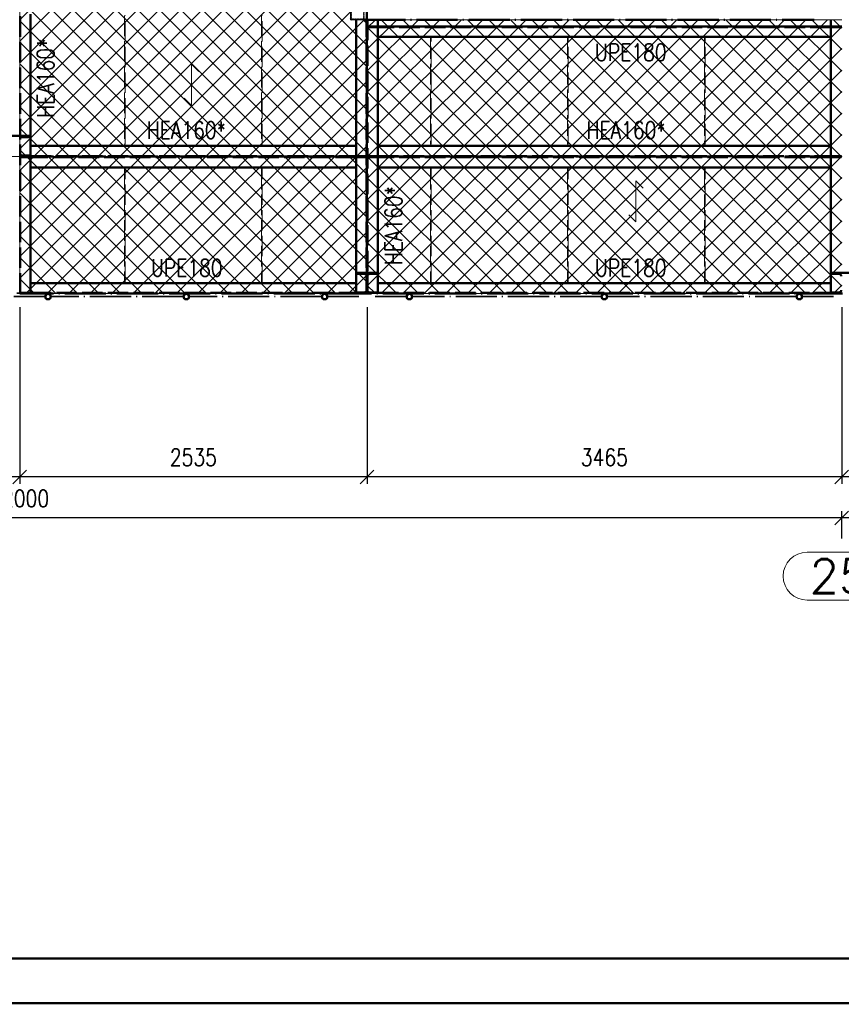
# Paper-space layout 'Layout1' of a CAD drawing. Extents: x -2 to 1380, y -36 to 422.
# Tile 37 of 79: x 455 to 575, y 0 to 144. Entities that reach past the tile are written whole.
import ezdxf
from ezdxf.enums import TextEntityAlignment as Align

# ---------------------------------------------------------------- set-up
doc = ezdxf.new("R2010")
doc.units = 0
for name, pattern in [('ACAD_ISO02W100', [15, 12, -3]), ('ACAD_ISO04W100', [30.5, 24, -3, 0.5, -3]), ('HP_01_CER_B', [8, 5, -1, 1, -1])]:
    doc.linetypes.add(name, pattern=pattern)
doc.layers.get('0').update_dxf_attribs({"linetype": 'CONTINUOUS'})
doc.layers.get('DEFPOINTS').update_dxf_attribs({"color": 132, "linetype": 'CONTINUOUS'})
doc.layers.add('RAMECEK_HP', color=251, linetype='CONTINUOUS')
for name, color, linetype, lineweight in [('SS_1.ET-HALA_TaO-RASTR', 7, 'HP_01_CER_B', 13), ('SS_2.ET-HALA_TaO-LAVKA_+5.100m', 210, 'CONTINUOUS', 50), ('SS_2.ET-HALA_TaO-LAVKA_+5.100m-KONZOLA', 202, 'CONTINUOUS', 50), ('SS_2.ET-HALA_TaO-LAVKA_+5.100m-PLECH', 90, 'CONTINUOUS', 13), ('SS_2.ET-HALA_TaO-LAVKA_+5.100m-PLECH-VYZTUHA', 150, 'CONTINUOUS', 13), ('SS_2.ET-HALA_TaO-LAVKA_+5.100m-ZABRADLI', 41, 'CONTINUOUS', 35), ('SS_2.ET-HALA_TaO-PRISTAVBA-PODLAHA_LEM', 140, 'CONTINUOUS', 50), ('SS_2.ET-HALA_TaO-PRISTAVBA-VNITRNI_KCE', 190, 'CONTINUOUS', 50), ('SS_KOTY', 3, 'CONTINUOUS', 25), ('SS_POPIS_PROFILU', 13, 'CONTINUOUS', 25), ('SS_POPIS_PROFILU_S355', 2, 'CONTINUOUS', 35), ('SS_SRAFY', 8, 'CONTINUOUS', 18)]:
    doc.layers.add(name, color=color, linetype=linetype, lineweight=lineweight)
doc.styles.add('ROMANS', font='romans.shx', dxfattribs={"width": 0.8})
doc.styles.add('romans.shx', font='romans.shx', dxfattribs={"height": 5})
doc.dimstyles.new('A-1_(2.5)_50AS', dxfattribs={"dimtxt": 2.5, "dimasz": 2, "dimexe": 1, "dimexo": 2, "dimgap": 0, "dimtad": 0, "dimdec": 1, "dimlfac": 50, "dimrnd": 1, "dimtxsty": 'ROMANS', "dimblk1": 'OBLIQUE', "dimblk2": 'OBLIQUE', "dimsah": 1, "dimcen": 2, "dimclrd": 256, "dimclre": 256, "dimclrt": 256, "dimadec": 1, "dimazin": 2, "dimtfac": 0.714286, "dimtdec": 1, "dimtmove": 0, "dimatfit": 3, "dimldrblk": 'OPEN', "dimfxl": 1, "dimtvp": 1.142857, "dimtfill": 1, "dimtolj": 1, "dimlwd": -1, "dimlwe": -1, "dimarcsym": 0})
pattern_1 = [(45, (-864.81247, 154.627365), (-0.0449012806, 0.0449012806), [])]

# ---------------------------------------------------------------- blocks, each defined once
blk = doc.blocks.new('*U6')
at = {"layer": 'RAMECEK_HP', "lineweight": 35, "const_width": 0.35}
for points in [[(0, 420), (0, 0), (1188, 0), (1188, 420)], [(6.5, 413.5), (6.5, 6.5), (1181.5, 6.5), (1181.5, 413.5)]]:
    blk.add_lwpolyline(points, close=True, dxfattribs=at)
at = {"layer": 'DEFPOINTS', "style": 'ROMANS', "width": 0.8}
blk.add_attdef('TISK', text='', height=10, dxfattribs=at).set_placement((1188, -33), align=Align.RIGHT)
blk = doc.blocks.new('_Oblique')
at = {"color": 0, "linetype": 'ByBlock', "lineweight": -2}
blk.add_line((-0.5, -0.5), (0.5, 0.5), dxfattribs=at)
blk = doc.blocks.new('*D14')
at = {"layer": 'DEFPOINTS', "color": 0, "transparency": 16777216}
for p in [(575.19, 70.86), (575.19, 65.86), (805.79, 65.86)]:
    blk.add_point(p, dxfattribs=at)
at = {"layer": 'SS_KOTY', "transparency": 16777216}
for p, q in [((575.19, 67.86), (575.19, 71.86)), ((805.79, 70.86), (575.19, 70.86)), ((805.79, 67.86), (805.79, 71.86))]:
    blk.add_line(p, q, dxfattribs=at)
at = {"layer": 'SS_KOTY', "transparency": 16777216, "xscale": 2, "yscale": 2, "zscale": 2, "rotation": 180}
blk.add_blockref('_Oblique', (575.19, 70.86), dxfattribs=at)
at = {"layer": 'SS_KOTY', "transparency": 16777216, "xscale": 2, "yscale": 2, "zscale": 2}
blk.add_blockref('_Oblique', (805.79, 70.86), dxfattribs=at)
at = {"layer": 'SS_KOTY', "transparency": 16777216, "insert": (690.49, 73.71), "char_height": 2.5, "attachment_point": 5, "style": 'ROMANS', "bg_fill": 3, "box_fill_scale": 1.1, "bg_fill_color": 256, "bg_fill_true_color": 13158600, "bg_fill_transparency": 0}
blk.add_mtext('\\A1;11530', dxfattribs=at)
blk = doc.blocks.new('_OPEN')
at = {"color": 0, "linetype": 'ByBlock'}
for p, q in [((-1, 0.167), (0, 0)), ((0, 0), (-1, -0.167)), ((0, 0), (-1, 0))]:
    blk.add_line(p, q, dxfattribs=at)
blk = doc.blocks.new('*D17')
at = {"layer": 'DEFPOINTS', "color": 0, "transparency": 16777216}
for p in [(335.19, 70.86), (335.19, 65.86), (575.19, 65.86)]:
    blk.add_point(p, dxfattribs=at)
at = {"layer": 'SS_KOTY', "transparency": 16777216}
for p, q in [((335.19, 67.86), (335.19, 71.86)), ((575.19, 70.86), (335.19, 70.86)), ((575.19, 67.86), (575.19, 71.86))]:
    blk.add_line(p, q, dxfattribs=at)
at = {"layer": 'SS_KOTY', "transparency": 16777216, "xscale": 2, "yscale": 2, "zscale": 2, "rotation": 180}
blk.add_blockref('_Oblique', (335.19, 70.86), dxfattribs=at)
at = {"layer": 'SS_KOTY', "transparency": 16777216, "xscale": 2, "yscale": 2, "zscale": 2}
blk.add_blockref('_Oblique', (575.19, 70.86), dxfattribs=at)
at = {"layer": 'SS_KOTY', "transparency": 16777216, "insert": (455.19, 73.71), "char_height": 2.5, "attachment_point": 5, "style": 'ROMANS', "bg_fill": 3, "box_fill_scale": 1.1, "bg_fill_color": 256, "bg_fill_true_color": 13158600, "bg_fill_transparency": 0}
blk.add_mtext('\\A1;12000', dxfattribs=at)
blk = doc.blocks.new('*D20')
at = {"layer": 'DEFPOINTS', "color": 0, "transparency": 16777216}
for p in [(575.19, 103.63, -4998), (690.49, 103.63, -4998), (575.19, 76.86)]:
    blk.add_point(p, dxfattribs=at)
at = {"layer": 'SS_KOTY', "transparency": 16777216}
for p, q in [((575.19, 101.63), (575.19, 75.86)), ((690.49, 101.63), (690.49, 75.86)), ((690.49, 76.86), (575.19, 76.86))]:
    blk.add_line(p, q, dxfattribs=at)
at = {"layer": 'SS_KOTY', "transparency": 16777216, "xscale": 2, "yscale": 2, "zscale": 2, "rotation": 180}
blk.add_blockref('_Oblique', (575.19, 76.86), dxfattribs=at)
at = {"layer": 'SS_KOTY', "transparency": 16777216, "xscale": 2, "yscale": 2, "zscale": 2}
blk.add_blockref('_Oblique', (690.49, 76.86), dxfattribs=at)
at = {"layer": 'SS_KOTY', "transparency": 16777216, "insert": (632.84, 79.71), "char_height": 2.5, "attachment_point": 5, "style": 'ROMANS', "bg_fill": 3, "box_fill_scale": 1.1, "bg_fill_color": 256, "bg_fill_true_color": 13158600, "bg_fill_transparency": 0}
blk.add_mtext('\\A1;5765', dxfattribs=at)
blk = doc.blocks.new('*D21')
at = {"layer": 'DEFPOINTS', "color": 0, "transparency": 16777216}
for p in [(505.89, 103.63, -4998), (575.19, 103.63, -4998), (505.89, 76.86)]:
    blk.add_point(p, dxfattribs=at)
at = {"layer": 'SS_KOTY', "transparency": 16777216}
for p, q in [((505.89, 101.63), (505.89, 75.86)), ((575.19, 101.63), (575.19, 75.86)), ((575.19, 76.86), (505.89, 76.86))]:
    blk.add_line(p, q, dxfattribs=at)
at = {"layer": 'SS_KOTY', "transparency": 16777216, "xscale": 2, "yscale": 2, "zscale": 2, "rotation": 180}
blk.add_blockref('_Oblique', (505.89, 76.86), dxfattribs=at)
at = {"layer": 'SS_KOTY', "transparency": 16777216, "xscale": 2, "yscale": 2, "zscale": 2}
blk.add_blockref('_Oblique', (575.19, 76.86), dxfattribs=at)
at = {"layer": 'SS_KOTY', "transparency": 16777216, "insert": (540.54, 79.71), "char_height": 2.5, "attachment_point": 5, "style": 'ROMANS', "bg_fill": 3, "box_fill_scale": 1.1, "bg_fill_color": 256, "bg_fill_true_color": 13158600, "bg_fill_transparency": 0}
blk.add_mtext('\\A1;3465', dxfattribs=at)
blk = doc.blocks.new('*D22')
at = {"layer": 'DEFPOINTS', "color": 0, "transparency": 16777216}
for p in [(455.19, 103.63, -4998.1), (505.89, 103.63, -4998), (455.19, 76.86)]:
    blk.add_point(p, dxfattribs=at)
at = {"layer": 'SS_KOTY', "transparency": 16777216}
for p, q in [((455.19, 101.63), (455.19, 75.86)), ((505.89, 101.63), (505.89, 75.86)), ((505.89, 76.86), (455.19, 76.86))]:
    blk.add_line(p, q, dxfattribs=at)
at = {"layer": 'SS_KOTY', "transparency": 16777216, "xscale": 2, "yscale": 2, "zscale": 2, "rotation": 180}
blk.add_blockref('_Oblique', (455.19, 76.86), dxfattribs=at)
at = {"layer": 'SS_KOTY', "transparency": 16777216, "xscale": 2, "yscale": 2, "zscale": 2}
blk.add_blockref('_Oblique', (505.89, 76.86), dxfattribs=at)
at = {"layer": 'SS_KOTY', "transparency": 16777216, "insert": (480.54, 79.71), "char_height": 2.5, "attachment_point": 5, "style": 'ROMANS', "bg_fill": 3, "box_fill_scale": 1.1, "bg_fill_color": 256, "bg_fill_true_color": 13158600, "bg_fill_transparency": 0}
blk.add_mtext('\\A1;2535', dxfattribs=at)
blk = doc.blocks.new('*D23')
at = {"layer": 'DEFPOINTS', "color": 0, "transparency": 16777216}
for p in [(335.19, 123.63, -4998.1), (455.19, 103.63, -4998.1), (335.19, 76.86)]:
    blk.add_point(p, dxfattribs=at)
at = {"layer": 'SS_KOTY', "transparency": 16777216}
for p, q in [((335.19, 121.63), (335.19, 75.86)), ((455.19, 101.63), (455.19, 75.86)), ((455.19, 76.86), (335.19, 76.86))]:
    blk.add_line(p, q, dxfattribs=at)
at = {"layer": 'SS_KOTY', "transparency": 16777216, "xscale": 2, "yscale": 2, "zscale": 2, "rotation": 180}
blk.add_blockref('_Oblique', (335.19, 76.86), dxfattribs=at)
at = {"layer": 'SS_KOTY', "transparency": 16777216, "xscale": 2, "yscale": 2, "zscale": 2}
blk.add_blockref('_Oblique', (455.19, 76.86), dxfattribs=at)
at = {"layer": 'SS_KOTY', "transparency": 16777216, "insert": (395.19, 79.71), "char_height": 2.5, "attachment_point": 5, "style": 'ROMANS', "bg_fill": 3, "box_fill_scale": 1.1, "bg_fill_color": 256, "bg_fill_true_color": 13158600, "bg_fill_transparency": 0}
blk.add_mtext('\\A1;6000', dxfattribs=at)
blk = doc.blocks.new('*D42')
at = {"layer": 'DEFPOINTS', "color": 0, "transparency": 16777216}
for p in [(455.19, 123.63, -4998.1), (444.26, 103.63), (455.19, 103.63, -4998)]:
    blk.add_point(p, dxfattribs=at)
at = {"layer": 'SS_KOTY', "transparency": 16777216}
for p, q in [((453.19, 123.63), (443.26, 123.63)), ((444.26, 123.63), (444.26, 103.63)), ((453.19, 103.63), (443.26, 103.63))]:
    blk.add_line(p, q, dxfattribs=at)
at = {"layer": 'SS_KOTY', "transparency": 16777216, "xscale": 2, "yscale": 2, "zscale": 2}
for p, rotation in [((444.26, 123.63), 90), ((444.26, 103.63), 270)]:
    blk.add_blockref('_Oblique', p, dxfattribs=dict(at, rotation=rotation))
at = {"layer": 'SS_KOTY', "transparency": 16777216, "insert": (441.41, 113.63), "char_height": 2.5, "attachment_point": 5, "rotation": 90, "style": 'ROMANS', "bg_fill": 3, "box_fill_scale": 1.1, "bg_fill_color": 256, "bg_fill_true_color": 13158600, "bg_fill_transparency": 0}
blk.add_mtext('\\A1;1000', dxfattribs=at)

psp = doc.layouts.get("Layout1")

# ---------------------------------------------------------------- hatches: boundary and pattern name
at = {"layer": 'SS_SRAFY'}
h = psp.add_hatch(dxfattribs=at)
h.set_pattern_fill('ANSI37', color=8, scale=0.7, angle=90, style=0)
h.set_pattern_definition([(135, (480.2636, 134.118), (-1.57154, -1.57154), []), (225, (480.2636, 134.118), (1.57154, -1.57154), [])])
h.paths.add_polyline_path([(505.8875, 103.6274), (505.8875, 143.6273), (503.4875, 143.6273), (503.4875, 165.6274), (458.2076, 165.6274), (458.2076, 159.6073), (455.1875, 159.6073), (455.1875, 103.6274)], flags=0)
h = psp.add_hatch(dxfattribs=at)
h.set_pattern_fill('ANSI31', color=5, scale=0.02, style=0)
h.set_pattern_definition(pattern_1)
h.paths.add_polyline_path([(503.7275, 145.6274, 0.41421356), (503.4875, 145.3874), (503.4875, 143.8674, 0.41421356), (503.7275, 143.6274), (505.2475, 143.6274, 0.41421356), (505.4875, 143.8674), (505.4875, 145.3874, 0.41421356), (505.2475, 145.6274)], flags=0)
h.paths.add_polyline_path([(503.7275, 145.5074), (505.2475, 145.5074, -0.41421356), (505.3675, 145.3874), (505.3675, 143.8674, -0.41421356), (505.2475, 143.7474), (503.7275, 143.7474, -0.41421356), (503.6075, 143.8674), (503.6075, 145.3874, -0.41421356)], flags=0)
h = psp.add_hatch(dxfattribs=at)
h.set_pattern_fill('ANSI37', color=8, scale=0.7, angle=90, style=0)
h.set_pattern_definition([(135, (540.5375, 123.6274), (-1.57154, -1.57154), []), (225, (540.5375, 123.6274), (1.57154, -1.57154), [])])
h.paths.add_polyline_path([(575.1875, 103.6274), (575.1875, 143.6274), (505.8875, 143.6274), (505.8875, 103.6274)], flags=0)
h = psp.add_hatch(dxfattribs=at)
h.set_pattern_fill('ANSI31', color=5, scale=0.02, style=0)
h.set_pattern_definition(pattern_1)
h.paths.add_polyline_path([(459.3275, 103.6274, 1), (459.3275, 102.7374, 1)], flags=0)
h.paths.add_polyline_path([(459.3275, 103.5274, 1), (459.3275, 102.8374, 1)], flags=0)
h = psp.add_hatch(dxfattribs=at)
h.set_pattern_fill('ANSI31', color=5, scale=0.02, style=0)
h.set_pattern_definition(pattern_1)
h.paths.add_polyline_path([(479.5075, 103.6274, 1), (479.5075, 102.7374, 1)], flags=0)
h.paths.add_polyline_path([(479.5075, 103.5274, 1), (479.5075, 102.8374, 1)], flags=0)
h = psp.add_hatch(dxfattribs=at)
h.set_pattern_fill('ANSI31', color=5, scale=0.02, style=0)
h.set_pattern_definition(pattern_1)
h.paths.add_polyline_path([(499.6875, 103.6274, 1), (499.6875, 102.7374, 1)], flags=0)
h.paths.add_polyline_path([(499.6875, 103.5274, 1), (499.6875, 102.8374, 1)], flags=0)
h = psp.add_hatch(dxfattribs=at)
h.set_pattern_fill('ANSI31', color=5, scale=0.02, style=0)
h.set_pattern_definition(pattern_1)
h.paths.add_polyline_path([(512.0875, 103.6274, 1), (512.0875, 102.7374, 1)], flags=0)
h.paths.add_polyline_path([(512.0875, 103.5274, 1), (512.0875, 102.8374, 1)], flags=0)
h = psp.add_hatch(dxfattribs=at)
h.set_pattern_fill('ANSI31', color=5, scale=0.02, style=0)
h.set_pattern_definition(pattern_1)
h.paths.add_polyline_path([(540.5375, 103.6274, 1), (540.5375, 102.7374, 1)], flags=0)
h.paths.add_polyline_path([(540.5375, 103.5274, 1), (540.5375, 102.8374, 1)], flags=0)
h = psp.add_hatch(dxfattribs=at)
h.set_pattern_fill('ANSI31', color=5, scale=0.02, style=0)
h.set_pattern_definition(pattern_1)
h.paths.add_polyline_path([(568.9875, 103.6274, 1), (568.9875, 102.7374, 1)], flags=0)
h.paths.add_polyline_path([(568.9875, 103.5274, 1), (568.9875, 102.8374, 1)], flags=0)

# ---------------------------------------------------------------- linework, layer by layer
at = {"layer": 'SS_1.ET-HALA_TaO-RASTR', "linetype": 'Continuous', "ltscale": 0.25}
psp.add_line((570.1399, 58.8556), (580.2352, 58.8556), dxfattribs=at)
at = {"layer": 'SS_2.ET-HALA_TaO-LAVKA_+5.100m', "color": 1, "linetype": 'Continuous', "ltscale": 0.25}
for p, q in [((456.7875, 125.2274), (456.7875, 144.4274)), ((504.2875, 125.2274), (504.2875, 143.6273)), ((507.4875, 143.6273), (507.4875, 142.6274)), ((573.5875, 142.6274), (507.4875, 142.6274)), ((507.4875, 142.6274), (507.4875, 141.1274)), ((573.5875, 142.6274), (573.5875, 143.6273)), ((573.5875, 141.1274), (573.5875, 142.6274)), ((507.4875, 141.1274), (507.4875, 125.2274)), ((507.4875, 141.1274), (573.5875, 141.1274)), ((573.5875, 125.2274), (573.5875, 141.1274)), ((504.2875, 125.2274), (456.7875, 125.2274)), ((504.2875, 122.0274), (504.2875, 125.2274)), ((573.5875, 125.2274), (507.4875, 125.2274)), ((507.4875, 125.2274), (507.4875, 122.0274)), ((573.5875, 122.0274), (573.5875, 125.2274)), ((504.2875, 105.1274), (504.2875, 122.0274)), ((507.4875, 122.0274), (507.4875, 105.1274)), ((507.4875, 122.0274), (573.5875, 122.0274)), ((573.5875, 105.1274), (573.5875, 122.0274)), ((573.5875, 105.1274), (507.4875, 105.1274))]:
    psp.add_line(p, q, dxfattribs=at)
at = {"layer": 'SS_2.ET-HALA_TaO-LAVKA_+5.100m', "color": 7, "linetype": 'ACAD_ISO04W100', "ltscale": 0.25}
for p, q in [((575.1875, 142.6274), (505.8875, 142.6274)), ((505.8875, 123.6274), (575.1875, 123.6274))]:
    psp.add_line(p, q, dxfattribs=at)
at = {"layer": 'SS_2.ET-HALA_TaO-LAVKA_+5.100m', "color": 3, "linetype": 'ACAD_ISO02W100', "ltscale": 0.25}
for p, q in [((507.3875, 142.6274), (505.9476, 142.6274)), ((507.3875, 142.5174), (505.9476, 142.5174)), ((507.4582, 142.6274), (507.3875, 142.6274)), ((507.3875, 142.6274), (507.3875, 142.5174)), ((507.4582, 142.5174), (507.3875, 142.5174)), ((507.4875, 142.6274), (507.4582, 142.6274)), ((507.4875, 142.5174), (507.4582, 142.5174)), ((573.5875, 142.5174), (507.4875, 142.5174)), ((573.6168, 142.6274), (573.5875, 142.6274)), ((573.6168, 142.5174), (573.5875, 142.5174)), ((573.6875, 142.6274), (573.6168, 142.6274)), ((573.6875, 142.5174), (573.6168, 142.5174)), ((575.1275, 142.6274), (573.6875, 142.6274)), ((573.6875, 142.5174), (573.6875, 142.6274)), ((575.1275, 142.5174), (573.6875, 142.5174)), ((504.2875, 123.6874), (504.3168, 123.6874)), ((504.3168, 123.6874), (504.3875, 123.6874)), ((504.3875, 123.6874), (505.8275, 123.6874)), ((504.3875, 123.5674), (504.3875, 123.6874)), ((505.9476, 123.6874), (507.3875, 123.6874)), ((507.3875, 123.6874), (507.4582, 123.6874)), ((507.3875, 123.6874), (507.3875, 123.5674)), ((507.4582, 123.6874), (507.4875, 123.6874)), ((507.4875, 123.6874), (573.5875, 123.6874)), ((573.5875, 123.6874), (573.6168, 123.6874)), ((573.6168, 123.6874), (573.6875, 123.6874)), ((573.6875, 123.6874), (575.1275, 123.6874)), ((573.6875, 123.5674), (573.6875, 123.6874)), ((504.3168, 123.5674), (504.2875, 123.5674)), ((504.3875, 123.5674), (504.3168, 123.5674)), ((505.8275, 123.5674), (504.3875, 123.5674)), ((507.3875, 123.5674), (505.9476, 123.5674)), ((507.4582, 123.5674), (507.3875, 123.5674)), ((507.4875, 123.5674), (507.4582, 123.5674)), ((573.5875, 123.5674), (507.4875, 123.5674)), ((573.6168, 123.5674), (573.5875, 123.5674)), ((573.6875, 123.5674), (573.6168, 123.5674)), ((575.1275, 123.5674), (573.6875, 123.5674))]:
    psp.add_line(p, q, dxfattribs=at)
at = {"layer": 'SS_2.ET-HALA_TaO-LAVKA_+5.100m-KONZOLA', "color": 7, "linetype": 'ACAD_ISO04W100', "ltscale": 0.25}
psp.add_line((505.8875, 145.9274), (505.8875, 105.1474), dxfattribs=at)
at = {"layer": 'SS_2.ET-HALA_TaO-LAVKA_+5.100m-KONZOLA', "color": 3, "linetype": 'ACAD_ISO02W100', "ltscale": 0.25}
for p, q in [((453.5876, 126.6674), (456.7875, 126.6674)), ((455.5475, 126.4874), (456.7875, 126.4874)), ((504.2875, 106.4874), (505.5275, 106.4874)), ((504.2876, 106.6674), (507.4875, 106.6674)), ((506.2475, 106.4874), (507.4875, 106.4874)), ((573.5875, 106.6674), (576.7875, 106.6674)), ((573.5875, 106.4874), (574.8275, 106.4874))]:
    psp.add_line(p, q, dxfattribs=at)
at = {"layer": 'SS_2.ET-HALA_TaO-LAVKA_+5.100m-KONZOLA', "color": 3, "linetype": 'ACAD_ISO02W100', "ltscale": 0.25, "extrusion": (-6.0633e-14, 2.5115e-14, -1)}
psp.add_arc((-455.5475, 126.1874), 0.3, 0, 90, dxfattribs=at)
at = {"layer": 'SS_2.ET-HALA_TaO-LAVKA_+5.100m-KONZOLA', "color": 3, "linetype": 'ACAD_ISO02W100', "ltscale": 0.25, "extrusion": (-5.023e-14, -1.21266e-13, -1)}
psp.add_arc((-505.5275, 106.1874), 0.3, 90, 180, dxfattribs=at)
at = {"layer": 'SS_2.ET-HALA_TaO-LAVKA_+5.100m-KONZOLA', "color": 3, "linetype": 'ACAD_ISO02W100', "ltscale": 0.25, "extrusion": (1.21266e-13, -5.023e-14, -1)}
psp.add_arc((-506.2475, 106.1874), 0.3, 0, 90, dxfattribs=at)
at = {"layer": 'SS_2.ET-HALA_TaO-LAVKA_+5.100m-KONZOLA', "color": 3, "linetype": 'ACAD_ISO02W100', "ltscale": 0.25, "extrusion": (2.5115e-14, 6.0633e-14, -1)}
psp.add_arc((-574.8275, 106.1874), 0.3, 90, 180, dxfattribs=at)
at = {"layer": 'SS_2.ET-HALA_TaO-LAVKA_+5.100m-PLECH', "color": 7, "linetype": 'Continuous', "ltscale": 0.25}
for p, q in [((503.4875, 143.6273), (503.4875, 165.6274)), ((503.4875, 143.6274), (505.8875, 143.6274)), ((505.8875, 143.6274), (575.1875, 143.6274))]:
    psp.add_line(p, q, dxfattribs=at)
at = {"layer": 'SS_2.ET-HALA_TaO-LAVKA_+5.100m-PLECH', "color": 7}
for p, q in [((480.2636, 137.118, -4998.2), (480.2636, 131.118, -4998.2)), ((481.3242, 136.0574, -4998.2), (480.2636, 137.118, -4998.2)), ((480.2636, 131.118, -4998.2), (479.2029, 132.1787, -4998.2)), ((545.1556, 120.0866, -4998.2), (545.1556, 114.0866, -4998.2)), ((546.2162, 119.026, -4998.2), (545.1556, 120.0866, -4998.2)), ((545.1556, 114.0866, -4998.2), (544.0949, 115.1473, -4998.2))]:
    psp.add_line(p, q, dxfattribs=at)
at = {"layer": 'SS_2.ET-HALA_TaO-LAVKA_+5.100m-PLECH-VYZTUHA', "color": 3, "linetype": 'ACAD_ISO02W100', "ltscale": 0.25}
for p, q in [((470.4875, 144.2274), (470.4875, 125.4274)), ((470.5875, 125.4274), (470.5875, 144.2274)), ((490.4875, 144.2274), (490.4875, 125.4274)), ((490.5875, 125.4274), (490.5875, 144.2274)), ((515.2375, 140.9274), (515.1375, 140.9274)), ((515.1375, 140.9274), (515.1375, 125.4274)), ((515.2375, 125.4274), (515.2375, 140.9274)), ((535.2375, 140.9274), (535.1375, 140.9274)), ((535.1375, 140.9274), (535.1375, 125.4274)), ((535.2375, 125.4274), (535.2375, 140.9274)), ((555.2375, 140.9274), (555.1375, 140.9274)), ((555.1375, 140.9274), (555.1375, 125.4274)), ((555.2375, 125.4274), (555.2375, 140.9274)), ((470.4875, 125.4274), (470.5875, 125.4274)), ((490.4875, 125.4274), (490.5875, 125.4274)), ((515.1375, 125.4274), (515.2375, 125.4274)), ((535.1375, 125.4274), (535.2375, 125.4274)), ((555.1375, 125.4274), (555.2375, 125.4274)), ((470.5875, 121.8274), (470.4875, 121.8274)), ((470.4875, 121.8274), (470.4875, 105.3274)), ((470.5875, 105.3274), (470.5875, 121.8274)), ((490.5875, 121.8274), (490.4875, 121.8274)), ((490.4875, 121.8274), (490.4875, 105.3274)), ((490.5875, 105.3274), (490.5875, 121.8274)), ((515.2375, 121.8274), (515.1375, 121.8274)), ((515.1375, 121.8274), (515.1375, 105.3274)), ((515.2375, 105.3274), (515.2375, 121.8274)), ((535.2375, 121.8274), (535.1375, 121.8274)), ((535.1375, 121.8274), (535.1375, 105.3274)), ((535.2375, 105.3274), (535.2375, 121.8274)), ((555.2375, 121.8274), (555.1375, 121.8274)), ((555.1375, 121.8274), (555.1375, 105.3274)), ((555.2375, 105.3274), (555.2375, 121.8274)), ((470.4875, 105.3274), (470.5875, 105.3274)), ((490.4875, 105.3274), (490.5875, 105.3274)), ((515.1375, 105.3274), (515.2375, 105.3274)), ((535.1375, 105.3274), (535.2375, 105.3274)), ((555.1375, 105.3274), (555.2375, 105.3274))]:
    psp.add_line(p, q, dxfattribs=at)
at = {"layer": 'SS_2.ET-HALA_TaO-PRISTAVBA-PODLAHA_LEM', "color": 7, "linetype": 'ACAD_ISO04W100', "ltscale": 0.25}
psp.add_line((505.4875, 143.6274), (571.1875, 143.6274), dxfattribs=at)
at = {"layer": 'SS_2.ET-HALA_TaO-PRISTAVBA-VNITRNI_KCE', "color": 1, "linetype": 'Continuous', "ltscale": 0.25}
for centre, start, end in [((503.7275, 143.8674), 180, 270), ((505.2475, 143.8674), 270, 0)]:
    psp.add_arc(centre, 0.24, start, end, dxfattribs=at)

# ---------------------------------------------------------------- block references
at = {"layer": 'RAMECEK_HP'}
psp.add_blockref('*U6', (0, 0), dxfattribs=at)

# ---------------------------------------------------------------- texts
at = {"layer": 'SS_1.ET-HALA_TaO-RASTR', "color": 7, "style": 'romans.shx'}
psp.add_text('25', height=5, dxfattribs=at).set_placement((570.5059, 59.8556))
at = {"layer": 'SS_POPIS_PROFILU', "color": 13, "style": 'romans.shx', "width": 0.8}
for p in [(539.1664, 137.6064), (474.3559, 106.1374), (539.1664, 106.1374)]:
    psp.add_text('UPE180', height=2.5, dxfattribs=at).set_placement(p)
at = {"layer": 'SS_POPIS_PROFILU_S355', "color": 2, "style": 'romans.shx', "width": 0.8}
for p in [(460.2394, 129.2999), (511.0085, 107.7721)]:
    psp.add_text('HEA160*', height=2.5, rotation=90, dxfattribs=at).set_placement(p)
for p in [(473.7368, 126.2374), (537.9283, 126.2484)]:
    psp.add_text('HEA160*', height=2.5, dxfattribs=at).set_placement(p)

# ---------------------------------------------------------------- next in the draw order: dimensions: what is measured, and where the dimension line sits
at = {"layer": 'SS_KOTY'}
dim = psp.add_linear_dim(base=(575.1875, 70.8556), p1=(805.7875, 65.8556), p2=(575.1875, 65.8556), dimstyle='A-1_(2.5)_50AS', dxfattribs=at)
dim.commit()
dim.dimension.update_dxf_attribs({"geometry": '*D14', "text_midpoint": (690.4875, 73.7127)})

# ---------------------------------------------------------------- next in the draw order: dimensions: what is measured, and where the dimension line sits
dim = psp.add_linear_dim(base=(335.1875, 70.8556), p1=(575.1875, 65.8556), p2=(335.1875, 65.8556), dimstyle='A-1_(2.5)_50AS', override={"dimtmove": 1}, dxfattribs=at)
dim.commit()
dim.dimension.update_dxf_attribs({"geometry": '*D17', "text_midpoint": (455.1875, 73.7127)})

# ---------------------------------------------------------------- next in the draw order: linework, layer by layer
at = {"layer": 'SS_1.ET-HALA_TaO-RASTR', "linetype": 'Continuous', "ltscale": 0.25}
psp.add_line((580.2352, 65.8556), (570.1399, 65.8556), dxfattribs=at)
psp.add_arc((570.1399, 62.3556), 3.5, 90, 270, dxfattribs=at)

# ---------------------------------------------------------------- next in the draw order: dimensions: what is measured, and where the dimension line sits
at = {"layer": 'SS_KOTY'}
dim = psp.add_linear_dim(base=(575.1875, 76.8556), p1=(690.4875, 103.6274, -4998), p2=(575.1875, 103.6274, -4998), dimstyle='A-1_(2.5)_50AS', override={"dimtmove": 1}, dxfattribs=at)
dim.commit()
dim.dimension.update_dxf_attribs({"geometry": '*D20', "text_midpoint": (632.8375, 79.7127)})

# ---------------------------------------------------------------- next in the draw order: dimensions: what is measured, and where the dimension line sits
dim = psp.add_linear_dim(base=(505.8875, 76.8556), p1=(575.1875, 103.6274, -4998), p2=(505.8875, 103.6274, -4998), dimstyle='A-1_(2.5)_50AS', override={"dimtmove": 1}, dxfattribs=at)
dim.commit()
dim.dimension.update_dxf_attribs({"geometry": '*D21', "text_midpoint": (540.5375, 79.7127)})

# ---------------------------------------------------------------- next in the draw order: linework, layer by layer
at = {"layer": 'SS_2.ET-HALA_TaO-LAVKA_+5.100m', "color": 1, "linetype": 'Continuous', "ltscale": 0.25}
for p, q in [((573.5875, 103.7474), (573.5875, 105.1274)), ((575.0875, 103.6274), (575.2875, 103.6274))]:
    psp.add_line(p, q, dxfattribs=at)
at = {"layer": 'SS_2.ET-HALA_TaO-LAVKA_+5.100m', "color": 3, "linetype": 'ACAD_ISO02W100', "ltscale": 0.25}
for p, q in [((573.5875, 103.6274), (573.5875, 103.7474)), ((573.5875, 103.7374), (573.6168, 103.7374)), ((573.6168, 103.7374), (573.6875, 103.7374)), ((573.6875, 103.7374), (575.1275, 103.7374)), ((573.6875, 103.6274), (573.6875, 103.7374))]:
    psp.add_line(p, q, dxfattribs=at)
at = {"layer": 'SS_2.ET-HALA_TaO-LAVKA_+5.100m-KONZOLA', "color": 3, "linetype": 'ACAD_ISO02W100', "ltscale": 0.25}
psp.add_line((574.8275, 103.8074), (573.5875, 103.8074), dxfattribs=at)
at = {"layer": 'SS_2.ET-HALA_TaO-LAVKA_+5.100m-KONZOLA', "color": 3, "linetype": 'ACAD_ISO02W100', "ltscale": 0.25, "extrusion": (-2.5115e-14, 6.0633e-14, -1)}
psp.add_arc((-574.8275, 104.1074), 0.3, 180, 270, dxfattribs=at)
at = {"layer": 'SS_2.ET-HALA_TaO-LAVKA_+5.100m-ZABRADLI', "color": 7, "linetype": 'ACAD_ISO04W100', "ltscale": 0.25}
for p, q in [((508.1075, 103.1824), (511.6425, 103.1824)), ((540.0925, 103.1824), (512.5326, 103.1824)), ((568.5425, 103.1824), (540.9826, 103.1824)), ((569.4326, 103.1824), (572.9675, 103.1824))]:
    psp.add_line(p, q, dxfattribs=at)
at = {"layer": 'SS_2.ET-HALA_TaO-LAVKA_+5.100m-ZABRADLI', "color": 1, "linetype": 'Continuous', "ltscale": 0.25}
for centre, radius in [((512.0875, 103.1824), 0.445), ((540.5375, 103.1824), 0.445), ((568.9875, 103.1824), 0.445), ((512.0875, 103.1824), 0.345), ((540.5375, 103.1824), 0.345), ((568.9875, 103.1824), 0.345)]:
    psp.add_circle(centre, radius, dxfattribs=at)
at = {"layer": 'SS_2.ET-HALA_TaO-LAVKA_+5.100m-ZABRADLI', "color": 7, "linetype": 'ACAD_ISO04W100', "ltscale": 0.25, "extrusion": (0, -1, 0)}
psp.add_arc((572.9675, 0, -103.1824), 1.02, 270, 358.876481, dxfattribs=at)

# ---------------------------------------------------------------- next in the draw order: dimensions: what is measured, and where the dimension line sits
at = {"layer": 'SS_KOTY'}
dim = psp.add_linear_dim(base=(455.1875, 76.8556), p1=(505.8875, 103.6274, -4998), p2=(455.1875, 103.6274, -4998.1), dimstyle='A-1_(2.5)_50AS', override={"dimtmove": 1}, dxfattribs=at)
dim.commit()
dim.dimension.update_dxf_attribs({"geometry": '*D22', "text_midpoint": (480.5375, 79.7127)})

# ---------------------------------------------------------------- next in the draw order: linework, layer by layer
at = {"layer": 'SS_2.ET-HALA_TaO-LAVKA_+5.100m', "color": 7, "linetype": 'ACAD_ISO04W100', "ltscale": 0.25}
for p in [(505.8875, 146.0274), (575.1875, 103.6274)]:
    psp.add_line(p, (505.8875, 103.6274), dxfattribs=at)
at = {"layer": 'SS_2.ET-HALA_TaO-LAVKA_+5.100m', "color": 3, "linetype": 'ACAD_ISO02W100', "ltscale": 0.25}
for p, q in [((505.8275, 103.6274), (505.8275, 143.6273)), ((505.9475, 143.6273), (505.9475, 103.6274)), ((504.2875, 103.6274), (504.2875, 103.7474)), ((504.2875, 103.7374), (504.3168, 103.7374)), ((504.3168, 103.7374), (504.3875, 103.7374)), ((504.3875, 103.7374), (505.8275, 103.7374)), ((504.3875, 103.6274), (504.3875, 103.7374)), ((505.9476, 103.7374), (507.3875, 103.7374)), ((507.3875, 103.7374), (507.4582, 103.7374)), ((507.3875, 103.7374), (507.3875, 103.6274)), ((507.4582, 103.7374), (507.4875, 103.7374)), ((507.4875, 103.7474), (507.4875, 103.6274)), ((507.4875, 103.7374), (573.5875, 103.7374))]:
    psp.add_line(p, q, dxfattribs=at)
at = {"layer": 'SS_2.ET-HALA_TaO-LAVKA_+5.100m', "color": 1, "linetype": 'Continuous', "ltscale": 0.25}
for p, q in [((504.2875, 103.7474), (504.2875, 105.1274)), ((507.4875, 105.1274), (507.4875, 103.7474)), ((505.7875, 103.6274), (505.9875, 103.6274))]:
    psp.add_line(p, q, dxfattribs=at)
at = {"layer": 'SS_2.ET-HALA_TaO-LAVKA_+5.100m-KONZOLA', "color": 3, "linetype": 'ACAD_ISO02W100', "ltscale": 0.25}
for p, q in [((505.5275, 103.8074), (504.2875, 103.8074)), ((507.4875, 103.8074), (506.2475, 103.8074))]:
    psp.add_line(p, q, dxfattribs=at)
at = {"layer": 'SS_2.ET-HALA_TaO-LAVKA_+5.100m-KONZOLA', "color": 3, "linetype": 'ACAD_ISO02W100', "ltscale": 0.25, "extrusion": (-5.023e-14, 1.21266e-13, -1)}
psp.add_arc((-505.5275, 104.1074), 0.3, 180, 270, dxfattribs=at)
at = {"layer": 'SS_2.ET-HALA_TaO-LAVKA_+5.100m-KONZOLA', "color": 3, "linetype": 'ACAD_ISO02W100', "ltscale": 0.25, "extrusion": (1.21266e-13, 5.023e-14, -1)}
psp.add_arc((-506.2475, 104.1074), 0.3, 270, 0, dxfattribs=at)
at = {"layer": 'SS_2.ET-HALA_TaO-LAVKA_+5.100m-PLECH', "color": 7, "linetype": 'Continuous', "ltscale": 0.25}
for p, q in [((505.8875, 103.6274), (505.8875, 143.6273)), ((575.1875, 103.6274), (505.8875, 103.6274))]:
    psp.add_line(p, q, dxfattribs=at)
at = {"layer": 'SS_2.ET-HALA_TaO-LAVKA_+5.100m-ZABRADLI', "color": 7, "linetype": 'ACAD_ISO04W100', "ltscale": 0.25}
for p, q in [((575.0875, 103.6874), (505.9875, 103.6874)), ((479.0625, 103.1824), (459.7726, 103.1824)), ((499.2425, 103.1824), (479.9526, 103.1824)), ((500.1326, 103.1824), (503.6675, 103.1824))]:
    psp.add_line(p, q, dxfattribs=at)
at = {"layer": 'SS_2.ET-HALA_TaO-LAVKA_+5.100m-ZABRADLI', "color": 1, "linetype": 'Continuous', "ltscale": 0.25}
for centre, radius in [((459.3275, 103.1824), 0.445), ((479.5075, 103.1824), 0.445), ((499.6875, 103.1824), 0.445), ((459.3275, 103.1824), 0.345), ((479.5075, 103.1824), 0.345), ((499.6875, 103.1824), 0.345)]:
    psp.add_circle(centre, radius, dxfattribs=at)
at = {"layer": 'SS_2.ET-HALA_TaO-LAVKA_+5.100m-ZABRADLI', "color": 7, "linetype": 'ACAD_ISO04W100', "ltscale": 0.25, "extrusion": (0, -1, 0)}
for centre, start, end in [((503.6675, 0, -103.1824), 270, 358.876481), ((508.1075, 0, -103.1824), 181.123519, 270)]:
    psp.add_arc(centre, 1.02, start, end, dxfattribs=at)

# ---------------------------------------------------------------- next in the draw order: dimensions: what is measured, and where the dimension line sits
at = {"layer": 'SS_KOTY'}
dim = psp.add_linear_dim(base=(335.1875, 76.8556), p1=(455.1875, 103.6274, -4998.1), p2=(335.1875, 123.6274, -4998.1), dimstyle='A-1_(2.5)_50AS', override={"dimtmove": 1}, dxfattribs=at)
dim.commit()
dim.dimension.update_dxf_attribs({"geometry": '*D23', "text_midpoint": (395.1875, 79.7127)})

# ---------------------------------------------------------------- next in the draw order: linework, layer by layer
at = {"layer": 'SS_2.ET-HALA_TaO-LAVKA_+5.100m', "color": 1, "linetype": 'Continuous', "ltscale": 0.25}
for p, q in [((456.7875, 122.0274), (456.7875, 125.2274)), ((456.7875, 122.0274), (504.2875, 122.0274)), ((456.7875, 103.7474), (456.7875, 122.0274)), ((504.2875, 105.1274), (456.7875, 105.1274))]:
    psp.add_line(p, q, dxfattribs=at)
at = {"layer": 'SS_2.ET-HALA_TaO-LAVKA_+5.100m', "color": 3, "linetype": 'ACAD_ISO02W100', "ltscale": 0.25}
for p, q in [((456.6875, 123.6874), (456.7582, 123.6874)), ((456.6875, 123.6874), (456.6875, 123.5674)), ((456.7582, 123.6874), (456.7875, 123.6874)), ((456.7875, 123.6874), (504.2875, 123.6874)), ((456.7582, 123.5674), (456.6875, 123.5674)), ((456.7875, 123.5674), (456.7582, 123.5674)), ((504.2875, 123.5674), (456.7875, 123.5674)), ((456.6875, 103.7374), (456.7582, 103.7374)), ((456.6875, 103.7374), (456.6875, 103.6274)), ((456.7582, 103.7374), (456.7875, 103.7374)), ((456.7875, 103.6274), (456.7875, 103.7474)), ((456.7875, 103.7374), (504.2875, 103.7374))]:
    psp.add_line(p, q, dxfattribs=at)

# ---------------------------------------------------------------- next in the draw order: dimensions: what is measured, and where the dimension line sits
at = {"layer": 'SS_KOTY'}
dim = psp.add_linear_dim(base=(444.2634, 103.6274), p1=(455.1875, 123.6274, -4998.1), p2=(455.1875, 103.6274, -4998), angle=90, dimstyle='A-1_(2.5)_50AS', dxfattribs=at)
dim.commit()
dim.dimension.update_dxf_attribs({"geometry": '*D42', "text_midpoint": (441.4063, 113.6274)})

# ---------------------------------------------------------------- next in the draw order: linework, layer by layer
at = {"layer": 'SS_2.ET-HALA_TaO-LAVKA_+5.100m', "color": 3, "linetype": 'ACAD_ISO02W100', "ltscale": 0.25}
for p, q in [((455.2475, 103.6274), (455.2475, 162.6274)), ((455.2476, 123.6874), (456.6875, 123.6874)), ((456.6875, 123.5674), (455.2476, 123.5674)), ((455.2476, 103.7374), (456.6875, 103.7374))]:
    psp.add_line(p, q, dxfattribs=at)
at = {"layer": 'SS_2.ET-HALA_TaO-LAVKA_+5.100m', "color": 7, "linetype": 'ACAD_ISO04W100', "ltscale": 0.25}
for p, q in [((505.8875, 123.6274), (455.1875, 123.6274)), ((505.8875, 103.6274), (455.1875, 103.6274))]:
    psp.add_line(p, q, dxfattribs=at)
at = {"layer": 'SS_2.ET-HALA_TaO-LAVKA_+5.100m-KONZOLA', "color": 3, "linetype": 'ACAD_ISO02W100', "ltscale": 0.25}
for p, q in [((456.7875, 123.8074), (455.5475, 123.8074)), ((455.1275, 123.6274), (456.7875, 123.6274))]:
    psp.add_line(p, q, dxfattribs=at)
at = {"layer": 'SS_2.ET-HALA_TaO-LAVKA_+5.100m-KONZOLA', "color": 3, "linetype": 'ACAD_ISO02W100', "ltscale": 0.25, "extrusion": (-6.0633e-14, -2.5115e-14, -1)}
psp.add_arc((-455.5475, 124.1074), 0.3, 270, 0, dxfattribs=at)
at = {"layer": 'SS_2.ET-HALA_TaO-LAVKA_+5.100m-PLECH', "color": 7, "linetype": 'Continuous', "ltscale": 0.25}
for p, q in [((455.1875, 123.6274), (455.1875, 159.6073)), ((335.1875, 123.6274), (455.1875, 123.6274)), ((455.1875, 103.6274), (455.1875, 123.6274)), ((505.8875, 103.6274), (455.1875, 103.6274))]:
    psp.add_line(p, q, dxfattribs=at)
at = {"layer": 'SS_2.ET-HALA_TaO-LAVKA_+5.100m-ZABRADLI', "color": 7, "linetype": 'ACAD_ISO04W100', "ltscale": 0.25}
for p, q in [((505.7875, 103.6874), (454.7725, 103.6874)), ((455.3475, 103.1824), (458.8825, 103.1824))]:
    psp.add_line(p, q, dxfattribs=at)
at = {"layer": 'SS_2.ET-HALA_TaO-LAVKA_+5.100m-ZABRADLI', "color": 7, "linetype": 'ACAD_ISO04W100', "ltscale": 0.25, "extrusion": (0, -1, 0)}
psp.add_arc((455.3475, 0, -103.1824), 1.02, 181.123519, 270, dxfattribs=at)

doc.saveas('drawing.dxf')
